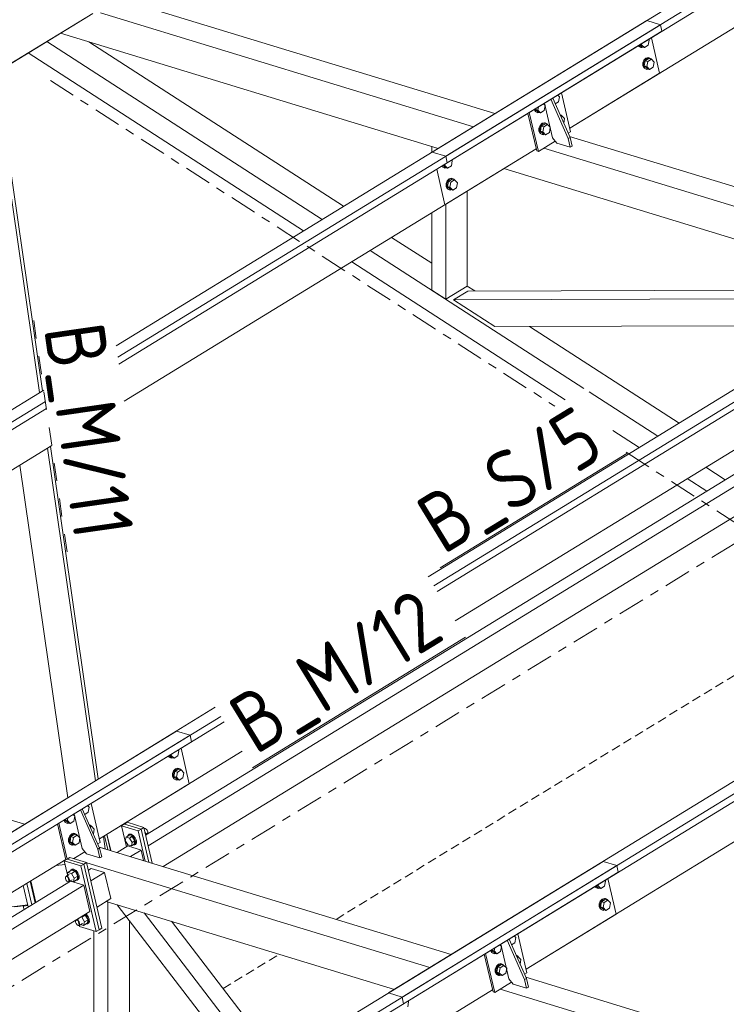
# Model space of a CAD drawing. Header units: millimetres. Extents: x 581 to 1768, y 561 to 1400.
# Tile 79 of 91: x 1249 to 1296, y 1262 to 1328. Entities that reach past the tile are written whole.
import ezdxf

# ---------------------------------------------------------------- set-up
doc = ezdxf.new("R2010")
doc.units = ezdxf.units.MM
doc.header["$LTSCALE"] = 0.6
for name, pattern in [('VERDECKT2', [1.5, 1, -0.5]), ('XKITLINE00', [0]), ('XKITLINE02', [4, 2, -2]), ('XKITLINE03', [6, 3, -1, 1, -1])]:
    doc.linetypes.add(name, pattern=pattern)
for name, color, linetype, lineweight in [('Bolt', 7, 'Continuous', 0), ('Part', 2, 'Continuous', 0), ('PartMark', 3, 'Continuous', 0), ('S-GRID', 1, 'Continuous', 0)]:
    doc.layers.add(name, color=color, linetype=linetype, lineweight=lineweight)
doc.styles.add('ISOCPEUR', font='ISOCPEUR.TTF')

msp = doc.modelspace()

# ---------------------------------------------------------------- linework, layer by layer
at = {"layer": 'Bolt', "color": 3, "linetype": 'XKITLINE00', "lineweight": 0}
for p, q in [((1289.909, 1325.813), (1289.936, 1325.76)), ((1289.936, 1325.76), (1290.071, 1325.696)), ((1289.992, 1325.743), (1289.944, 1325.835)), ((1290.127, 1325.679), (1289.992, 1325.743)), ((1290, 1325.869), (1290.137, 1325.732)), ((1290.037, 1325.892), (1290.118, 1325.867)), ((1290.118, 1325.867), (1290.134, 1325.951)), ((1290.303, 1325.681), (1290.118, 1325.867)), ((1290.137, 1325.732), (1290.303, 1325.681)), ((1290.551, 1325.833), (1290.303, 1325.681)), ((1290.614, 1326.171), (1290.551, 1325.833)), ((1290.614, 1326.171), (1290.568, 1326.217)), ((1290.071, 1325.696), (1290.127, 1325.679)), ((1290.224, 1325.705), (1290.127, 1325.679)), ((1290.27, 1324.844), (1290.195, 1324.652)), ((1290.195, 1324.652), (1290.197, 1324.453)), ((1290.197, 1324.453), (1290.277, 1324.302)), ((1290.251, 1324.635), (1290.326, 1324.827)), ((1290.253, 1324.436), (1290.251, 1324.635)), ((1290.332, 1324.285), (1290.253, 1324.436)), ((1290.402, 1324.979), (1290.27, 1324.844)), ((1290.354, 1324.798), (1290.291, 1324.46)), ((1290.291, 1324.46), (1290.477, 1324.273)), ((1290.291, 1324.46), (1290.458, 1324.409)), ((1290.326, 1324.827), (1290.458, 1324.962)), ((1290.602, 1324.95), (1290.354, 1324.798)), ((1290.354, 1324.798), (1290.521, 1324.747)), ((1290.556, 1325.02), (1290.402, 1324.979)), ((1290.458, 1324.962), (1290.612, 1325.003)), ((1290.458, 1324.409), (1290.521, 1324.747)), ((1290.644, 1324.222), (1290.458, 1324.409)), ((1290.521, 1324.747), (1290.769, 1324.899)), ((1290.556, 1325.02), (1290.612, 1325.003)), ((1290.602, 1324.95), (1290.769, 1324.899)), ((1290.612, 1325.003), (1290.747, 1324.939)), ((1290.747, 1324.939), (1290.767, 1324.9)), ((1290.769, 1324.899), (1290.954, 1324.713)), ((1290.954, 1324.713), (1290.892, 1324.374)), ((1290.277, 1324.302), (1290.411, 1324.238)), ((1290.467, 1324.221), (1290.332, 1324.285)), ((1290.411, 1324.238), (1290.467, 1324.221)), ((1290.564, 1324.247), (1290.467, 1324.221)), ((1290.477, 1324.273), (1290.644, 1324.222)), ((1290.892, 1324.374), (1290.644, 1324.222)), ((1284.638, 1322.402), (1284.527, 1322.514)), ((1283.683, 1321.816), (1283.572, 1321.928)), ((1283.683, 1321.816), (1283.62, 1321.478)), ((1284.575, 1322.063), (1284.348, 1321.924)), ((1284.638, 1322.402), (1284.575, 1322.063)), ((1282.935, 1321.538), (1283.005, 1321.405)), ((1282.981, 1321.54), (1282.981, 1321.566)), ((1283.061, 1321.388), (1282.981, 1321.54)), ((1283.005, 1321.405), (1283.14, 1321.341)), ((1283.025, 1321.593), (1283.02, 1321.563)), ((1283.02, 1321.563), (1283.205, 1321.377)), ((1283.02, 1321.563), (1283.187, 1321.512)), ((1283.195, 1321.324), (1283.061, 1321.388)), ((1283.14, 1321.341), (1283.195, 1321.324)), ((1283.187, 1321.512), (1283.224, 1321.715)), ((1283.372, 1321.326), (1283.187, 1321.512)), ((1283.292, 1321.35), (1283.195, 1321.324)), ((1283.205, 1321.377), (1283.372, 1321.326)), ((1283.62, 1321.478), (1283.372, 1321.326)), ((1284.657, 1321.223), (1284.77, 1321.17)), ((1284.683, 1321.163), (1284.793, 1321.13)), ((1284.718, 1321.084), (1284.793, 1321.13)), ((1284.77, 1321.17), (1284.791, 1321.131)), ((1284.793, 1321.13), (1284.978, 1320.944)), ((1283.338, 1320.489), (1283.263, 1320.297)), ((1283.319, 1320.28), (1283.394, 1320.472)), ((1283.471, 1320.624), (1283.338, 1320.489)), ((1283.394, 1320.472), (1283.526, 1320.607)), ((1283.671, 1320.596), (1283.423, 1320.443)), ((1283.625, 1320.665), (1283.471, 1320.624)), ((1283.526, 1320.607), (1283.681, 1320.648)), ((1283.589, 1320.392), (1283.838, 1320.545)), ((1283.625, 1320.665), (1283.681, 1320.648)), ((1283.671, 1320.596), (1283.838, 1320.545)), ((1283.681, 1320.648), (1283.815, 1320.584)), ((1283.815, 1320.584), (1283.836, 1320.545)), ((1283.838, 1320.545), (1284.023, 1320.358)), ((1284.919, 1320.629), (1284.978, 1320.944)), ((1283.263, 1320.297), (1283.266, 1320.098)), ((1283.266, 1320.098), (1283.345, 1319.947)), ((1283.321, 1320.081), (1283.319, 1320.28)), ((1283.401, 1319.93), (1283.321, 1320.081)), ((1283.345, 1319.947), (1283.48, 1319.883)), ((1283.423, 1320.443), (1283.36, 1320.105)), ((1283.36, 1320.105), (1283.545, 1319.918)), ((1283.36, 1320.105), (1283.527, 1320.054)), ((1283.535, 1319.866), (1283.401, 1319.93)), ((1283.423, 1320.443), (1283.589, 1320.392)), ((1283.48, 1319.883), (1283.535, 1319.866)), ((1283.527, 1320.054), (1283.589, 1320.392)), ((1283.712, 1319.867), (1283.527, 1320.054)), ((1283.632, 1319.892), (1283.535, 1319.866)), ((1283.545, 1319.918), (1283.712, 1319.867)), ((1283.96, 1320.02), (1283.712, 1319.867)), ((1284.023, 1320.358), (1283.96, 1320.02)), ((1276.905, 1317.841), (1276.986, 1317.816)), ((1276.986, 1317.816), (1277.001, 1317.9)), ((1277.482, 1318.12), (1277.419, 1317.782)), ((1277.482, 1318.12), (1277.436, 1318.167)), ((1276.776, 1317.762), (1276.804, 1317.709)), ((1276.804, 1317.709), (1276.939, 1317.645)), ((1276.86, 1317.692), (1276.812, 1317.784)), ((1276.995, 1317.628), (1276.86, 1317.692)), ((1276.868, 1317.818), (1277.004, 1317.681)), ((1276.939, 1317.645), (1276.995, 1317.628)), ((1277.171, 1317.63), (1276.986, 1317.816)), ((1277.092, 1317.654), (1276.995, 1317.628)), ((1277.004, 1317.681), (1277.171, 1317.63)), ((1277.419, 1317.782), (1277.171, 1317.63)), ((1277.138, 1316.793), (1277.063, 1316.601)), ((1277.063, 1316.601), (1277.065, 1316.402)), ((1277.118, 1316.584), (1277.193, 1316.776)), ((1277.121, 1316.385), (1277.118, 1316.584)), ((1277.27, 1316.928), (1277.138, 1316.793)), ((1277.222, 1316.747), (1277.159, 1316.409)), ((1277.193, 1316.776), (1277.326, 1316.911)), ((1277.47, 1316.9), (1277.222, 1316.747)), ((1277.222, 1316.747), (1277.389, 1316.696)), ((1277.424, 1316.969), (1277.27, 1316.928)), ((1277.326, 1316.911), (1277.48, 1316.952)), ((1277.326, 1316.358), (1277.389, 1316.696)), ((1277.389, 1316.696), (1277.637, 1316.849)), ((1277.424, 1316.969), (1277.48, 1316.952)), ((1277.47, 1316.9), (1277.637, 1316.849)), ((1277.48, 1316.952), (1277.615, 1316.888)), ((1277.615, 1316.888), (1277.635, 1316.849)), ((1277.637, 1316.849), (1277.822, 1316.662)), ((1277.822, 1316.662), (1277.759, 1316.324)), ((1277.065, 1316.402), (1277.144, 1316.251)), ((1277.2, 1316.234), (1277.121, 1316.385)), ((1277.144, 1316.251), (1277.279, 1316.187)), ((1277.159, 1316.409), (1277.345, 1316.222)), ((1277.159, 1316.409), (1277.326, 1316.358)), ((1277.335, 1316.17), (1277.2, 1316.234)), ((1277.279, 1316.187), (1277.335, 1316.17)), ((1277.511, 1316.171), (1277.326, 1316.358)), ((1277.432, 1316.196), (1277.335, 1316.17)), ((1277.345, 1316.222), (1277.511, 1316.171)), ((1277.759, 1316.324), (1277.511, 1316.171)), ((1258.608, 1278.307), (1258.56, 1278.398)), ((1258.616, 1278.433), (1258.753, 1278.295)), ((1258.653, 1278.455), (1258.734, 1278.431)), ((1258.734, 1278.431), (1258.75, 1278.515)), ((1258.92, 1278.244), (1258.734, 1278.431)), ((1259.231, 1278.735), (1259.168, 1278.396)), ((1259.231, 1278.735), (1259.185, 1278.781)), ((1258.525, 1278.377), (1258.553, 1278.324)), ((1258.553, 1278.324), (1258.688, 1278.26)), ((1258.743, 1278.243), (1258.608, 1278.307)), ((1258.688, 1278.26), (1258.743, 1278.243)), ((1258.84, 1278.269), (1258.743, 1278.243)), ((1258.753, 1278.295), (1258.92, 1278.244)), ((1259.168, 1278.396), (1258.92, 1278.244)), ((1258.886, 1277.408), (1258.811, 1277.215)), ((1258.811, 1277.215), (1258.814, 1277.017)), ((1258.867, 1277.198), (1258.942, 1277.391)), ((1258.869, 1277), (1258.867, 1277.198)), ((1259.019, 1277.542), (1258.886, 1277.408)), ((1258.971, 1277.362), (1258.908, 1277.023)), ((1258.942, 1277.391), (1259.074, 1277.525)), ((1259.219, 1277.514), (1258.971, 1277.362)), ((1258.971, 1277.362), (1259.137, 1277.311)), ((1259.173, 1277.583), (1259.019, 1277.542)), ((1259.074, 1277.525), (1259.228, 1277.566)), ((1259.075, 1276.972), (1259.137, 1277.311)), ((1259.137, 1277.311), (1259.386, 1277.463)), ((1259.173, 1277.583), (1259.228, 1277.566)), ((1259.219, 1277.514), (1259.386, 1277.463)), ((1259.228, 1277.566), (1259.363, 1277.503)), ((1259.363, 1277.503), (1259.384, 1277.464)), ((1259.386, 1277.463), (1259.571, 1277.277)), ((1259.571, 1277.277), (1259.508, 1276.938)), ((1258.814, 1277.017), (1258.893, 1276.865)), ((1258.949, 1276.848), (1258.869, 1277)), ((1258.893, 1276.865), (1259.028, 1276.801)), ((1258.908, 1277.023), (1259.093, 1276.837)), ((1258.908, 1277.023), (1259.075, 1276.972)), ((1259.083, 1276.784), (1258.949, 1276.848)), ((1259.028, 1276.801), (1259.083, 1276.784)), ((1259.26, 1276.786), (1259.075, 1276.972)), ((1259.18, 1276.81), (1259.083, 1276.784)), ((1259.093, 1276.837), (1259.26, 1276.786)), ((1259.508, 1276.938), (1259.26, 1276.786)), ((1252.299, 1274.383), (1252.189, 1274.493)), ((1253.191, 1274.63), (1252.963, 1274.49)), ((1253.254, 1274.968), (1253.144, 1275.078)), ((1253.254, 1274.968), (1253.191, 1274.63)), ((1251.552, 1274.102), (1251.621, 1273.971)), ((1251.597, 1274.106), (1251.597, 1274.129)), ((1251.676, 1273.954), (1251.597, 1274.106)), ((1251.621, 1273.971), (1251.755, 1273.907)), ((1251.641, 1274.156), (1251.636, 1274.129)), ((1251.636, 1274.129), (1251.821, 1273.943)), ((1251.636, 1274.129), (1251.802, 1274.078)), ((1251.811, 1273.89), (1251.676, 1273.954)), ((1251.755, 1273.907), (1251.811, 1273.89)), ((1251.802, 1274.078), (1251.839, 1274.278)), ((1251.988, 1273.892), (1251.802, 1274.078)), ((1251.908, 1273.916), (1251.811, 1273.89)), ((1251.821, 1273.943), (1251.988, 1273.892)), ((1252.236, 1274.044), (1251.988, 1273.892)), ((1252.299, 1274.383), (1252.236, 1274.044)), ((1252.086, 1273.19), (1251.954, 1273.055)), ((1252.01, 1273.038), (1252.142, 1273.173)), ((1252.287, 1273.162), (1252.038, 1273.01)), ((1252.241, 1273.231), (1252.086, 1273.19)), ((1252.142, 1273.173), (1252.296, 1273.214)), ((1252.241, 1273.231), (1252.296, 1273.214)), ((1252.287, 1273.162), (1252.453, 1273.111)), ((1252.296, 1273.214), (1252.431, 1273.15)), ((1252.431, 1273.15), (1252.451, 1273.111)), ((1253.272, 1273.79), (1253.386, 1273.736)), ((1253.299, 1273.73), (1253.408, 1273.696)), ((1253.334, 1273.65), (1253.408, 1273.696)), ((1253.386, 1273.736), (1253.406, 1273.697)), ((1253.408, 1273.696), (1253.594, 1273.51)), ((1253.535, 1273.194), (1253.594, 1273.51)), ((1255.872, 1273.138), (1255.932, 1273.175)), ((1255.872, 1273.138), (1255.995, 1273.144)), ((1256.054, 1273.181), (1255.932, 1273.175)), ((1255.995, 1273.144), (1256.139, 1273.056)), ((1256.199, 1273.093), (1256.054, 1273.181)), ((1256.922, 1273.547), (1256.929, 1273.552)), ((1256.991, 1273.555), (1256.929, 1273.552)), ((1257.06, 1273.173), (1256.976, 1273.316)), ((1257.063, 1273.511), (1256.991, 1273.555)), ((1257.016, 1273.146), (1257.06, 1273.173)), ((1257.035, 1273.065), (1257.06, 1273.173)), ((1257.058, 1273.161), (1257.133, 1273.208)), ((1257.127, 1273.432), (1257.063, 1273.511)), ((1257.165, 1273.339), (1257.127, 1273.432)), ((1257.133, 1273.208), (1257.167, 1273.257)), ((1257.167, 1273.257), (1257.165, 1273.339)), ((1251.954, 1273.055), (1251.879, 1272.863)), ((1251.879, 1272.863), (1251.882, 1272.664)), ((1251.882, 1272.664), (1251.961, 1272.513)), ((1251.935, 1272.846), (1252.01, 1273.038)), ((1251.937, 1272.647), (1251.935, 1272.846)), ((1252.016, 1272.496), (1251.937, 1272.647)), ((1251.961, 1272.513), (1252.096, 1272.449)), ((1252.038, 1273.01), (1251.976, 1272.671)), ((1251.976, 1272.671), (1252.161, 1272.485)), ((1251.976, 1272.671), (1252.142, 1272.62)), ((1252.151, 1272.432), (1252.016, 1272.496)), ((1252.038, 1273.01), (1252.205, 1272.959)), ((1252.142, 1272.62), (1252.205, 1272.959)), ((1252.328, 1272.434), (1252.142, 1272.62)), ((1252.161, 1272.485), (1252.328, 1272.434)), ((1252.205, 1272.959), (1252.453, 1273.111)), ((1252.576, 1272.586), (1252.328, 1272.434)), ((1252.453, 1273.111), (1252.639, 1272.924)), ((1252.639, 1272.924), (1252.576, 1272.586)), ((1255.666, 1272.755), (1255.72, 1272.982)), ((1255.843, 1272.457), (1255.666, 1272.755)), ((1255.9, 1273.092), (1255.72, 1272.982)), ((1255.72, 1272.982), (1255.952, 1272.911)), ((1255.804, 1273.04), (1255.872, 1273.138)), ((1255.805, 1273.034), (1255.804, 1273.04)), ((1256.131, 1273.021), (1255.9, 1273.092)), ((1256.131, 1273.021), (1255.952, 1272.911)), ((1255.952, 1272.911), (1256.128, 1272.614)), ((1256.128, 1272.614), (1256.074, 1272.387)), ((1256.253, 1272.496), (1256.074, 1272.387)), ((1256.307, 1272.723), (1256.128, 1272.614)), ((1256.307, 1272.723), (1256.131, 1273.021)), ((1256.139, 1273.056), (1256.267, 1272.898)), ((1256.326, 1272.935), (1256.199, 1273.093)), ((1256.307, 1272.723), (1256.253, 1272.496)), ((1256.267, 1272.898), (1256.343, 1272.713)), ((1256.348, 1272.548), (1256.28, 1272.45)), ((1256.28, 1272.45), (1256.34, 1272.487)), ((1256.403, 1272.749), (1256.326, 1272.935)), ((1256.34, 1272.487), (1256.408, 1272.585)), ((1256.343, 1272.713), (1256.348, 1272.548)), ((1256.408, 1272.585), (1256.403, 1272.749)), ((1252.096, 1272.449), (1252.151, 1272.432)), ((1252.248, 1272.458), (1252.151, 1272.432)), ((1256.074, 1272.387), (1255.843, 1272.457)), ((1256.28, 1272.45), (1256.169, 1272.445)), ((1251.776, 1270.392), (1251.831, 1270.62)), ((1251.831, 1270.62), (1252.069, 1270.766)), ((1251.831, 1270.62), (1252.075, 1270.545)), ((1252.004, 1270.726), (1252.052, 1270.796)), ((1252.052, 1270.796), (1252.112, 1270.833)), ((1252.052, 1270.796), (1252.174, 1270.802)), ((1252.313, 1270.692), (1252.069, 1270.766)), ((1252.075, 1270.545), (1252.313, 1270.692)), ((1252.075, 1270.545), (1252.261, 1270.231)), ((1252.234, 1270.839), (1252.112, 1270.833)), ((1252.174, 1270.802), (1252.319, 1270.714)), ((1252.379, 1270.751), (1252.234, 1270.839)), ((1252.5, 1270.378), (1252.313, 1270.692)), ((1252.319, 1270.714), (1252.446, 1270.556)), ((1252.506, 1270.593), (1252.379, 1270.751)), ((1252.446, 1270.556), (1252.523, 1270.37)), ((1252.583, 1270.407), (1252.506, 1270.593)), ((1251.666, 1270.297), (1251.7, 1270.346)), ((1251.669, 1270.215), (1251.666, 1270.297)), ((1251.707, 1270.122), (1251.669, 1270.215)), ((1251.7, 1270.346), (1251.915, 1270.478)), ((1251.7, 1270.346), (1251.762, 1270.349)), ((1251.771, 1270.043), (1251.707, 1270.122)), ((1251.762, 1270.349), (1251.834, 1270.305)), ((1251.843, 1269.999), (1251.771, 1270.043)), ((1251.834, 1270.305), (1251.898, 1270.226)), ((1251.904, 1270.002), (1251.843, 1269.999)), ((1251.898, 1270.226), (1251.936, 1270.133)), ((1251.904, 1270.002), (1252.119, 1270.134)), ((1251.938, 1270.051), (1251.904, 1270.002)), ((1251.936, 1270.133), (1251.938, 1270.051)), ((1251.992, 1270.056), (1252.204, 1269.991)), ((1252.204, 1269.991), (1252.261, 1270.231)), ((1252.204, 1269.991), (1252.443, 1270.138)), ((1252.261, 1270.231), (1252.5, 1270.378)), ((1252.46, 1270.108), (1252.389, 1270.105)), ((1252.443, 1270.138), (1252.5, 1270.378)), ((1252.528, 1270.206), (1252.46, 1270.108)), ((1252.46, 1270.108), (1252.52, 1270.145)), ((1252.52, 1270.145), (1252.588, 1270.243)), ((1252.523, 1270.37), (1252.528, 1270.206)), ((1252.588, 1270.243), (1252.583, 1270.407)), ((1287.702, 1270.036), (1287.639, 1269.698)), ((1287.702, 1270.036), (1287.656, 1270.083)), ((1286.996, 1269.678), (1287.024, 1269.625)), ((1287.024, 1269.625), (1287.159, 1269.561)), ((1287.08, 1269.608), (1287.032, 1269.7)), ((1287.215, 1269.544), (1287.08, 1269.608)), ((1287.088, 1269.734), (1287.224, 1269.597)), ((1287.125, 1269.757), (1287.206, 1269.732)), ((1287.159, 1269.561), (1287.215, 1269.544)), ((1287.206, 1269.732), (1287.221, 1269.816)), ((1287.391, 1269.546), (1287.206, 1269.732)), ((1287.312, 1269.57), (1287.215, 1269.544)), ((1287.224, 1269.597), (1287.391, 1269.546)), ((1287.639, 1269.698), (1287.391, 1269.546)), ((1287.358, 1268.709), (1287.283, 1268.517)), ((1287.338, 1268.5), (1287.413, 1268.692)), ((1287.49, 1268.844), (1287.358, 1268.709)), ((1287.442, 1268.663), (1287.379, 1268.325)), ((1287.413, 1268.692), (1287.546, 1268.827)), ((1287.69, 1268.815), (1287.442, 1268.663)), ((1287.442, 1268.663), (1287.609, 1268.612)), ((1287.644, 1268.885), (1287.49, 1268.844)), ((1287.546, 1268.827), (1287.7, 1268.868)), ((1287.546, 1268.274), (1287.609, 1268.612)), ((1287.609, 1268.612), (1287.857, 1268.765)), ((1287.644, 1268.885), (1287.7, 1268.868)), ((1287.69, 1268.815), (1287.857, 1268.765)), ((1287.7, 1268.868), (1287.835, 1268.804)), ((1287.835, 1268.804), (1287.855, 1268.765)), ((1287.857, 1268.765), (1288.042, 1268.578)), ((1288.042, 1268.578), (1287.979, 1268.24)), ((1248.3, 1268.313), (1248.868, 1268.383)), ((1248.864, 1268.37), (1248.877, 1268.414)), ((1248.864, 1268.37), (1249.162, 1268.407)), ((1248.891, 1268.131), (1248.864, 1268.37)), ((1287.283, 1268.517), (1287.285, 1268.318)), ((1287.285, 1268.318), (1287.364, 1268.167)), ((1287.341, 1268.301), (1287.338, 1268.5)), ((1287.42, 1268.15), (1287.341, 1268.301)), ((1287.364, 1268.167), (1287.499, 1268.103)), ((1287.379, 1268.325), (1287.565, 1268.138)), ((1287.379, 1268.325), (1287.546, 1268.274)), ((1287.555, 1268.086), (1287.42, 1268.15)), ((1287.499, 1268.103), (1287.555, 1268.086)), ((1287.731, 1268.087), (1287.546, 1268.274)), ((1287.652, 1268.112), (1287.555, 1268.086)), ((1287.565, 1268.138), (1287.731, 1268.087)), ((1287.979, 1268.24), (1287.731, 1268.087)), ((1252.346, 1267.38), (1252.38, 1267.429)), ((1252.349, 1267.298), (1252.346, 1267.38)), ((1252.387, 1267.205), (1252.349, 1267.298)), ((1252.38, 1267.429), (1252.595, 1267.561)), ((1252.38, 1267.429), (1252.442, 1267.432)), ((1252.442, 1267.432), (1252.514, 1267.388)), ((1252.456, 1267.476), (1252.463, 1267.503)), ((1252.514, 1267.388), (1252.578, 1267.31)), ((1252.578, 1267.31), (1252.616, 1267.217)), ((1252.697, 1267.647), (1252.755, 1267.629)), ((1252.755, 1267.629), (1252.993, 1267.775)), ((1252.755, 1267.629), (1252.941, 1267.315)), ((1252.884, 1267.075), (1252.941, 1267.315)), ((1252.993, 1267.775), (1252.935, 1267.793)), ((1252.941, 1267.315), (1253.18, 1267.461)), ((1252.971, 1267.815), (1252.999, 1267.798)), ((1253.18, 1267.461), (1252.993, 1267.775)), ((1252.999, 1267.798), (1253.126, 1267.64)), ((1253.059, 1267.834), (1253.031, 1267.851)), ((1253.186, 1267.676), (1253.059, 1267.834)), ((1253.123, 1267.221), (1253.18, 1267.461)), ((1253.126, 1267.64), (1253.203, 1267.454)), ((1253.208, 1267.29), (1253.14, 1267.192)), ((1253.14, 1267.192), (1253.2, 1267.228)), ((1253.263, 1267.49), (1253.186, 1267.676)), ((1253.2, 1267.228), (1253.268, 1267.326)), ((1253.203, 1267.454), (1253.208, 1267.29)), ((1253.268, 1267.326), (1253.263, 1267.49)), ((1252.451, 1267.126), (1252.387, 1267.205)), ((1252.523, 1267.082), (1252.451, 1267.126)), ((1252.584, 1267.085), (1252.523, 1267.082)), ((1252.584, 1267.085), (1252.799, 1267.217)), ((1252.618, 1267.135), (1252.584, 1267.085)), ((1252.616, 1267.217), (1252.618, 1267.135)), ((1252.672, 1267.139), (1252.884, 1267.075)), ((1252.884, 1267.075), (1253.123, 1267.221)), ((1253.14, 1267.192), (1253.069, 1267.188)), ((1281.663, 1265.929), (1281.435, 1265.789)), ((1281.726, 1266.267), (1281.615, 1266.379)), ((1281.726, 1266.267), (1281.663, 1265.929)), ((1280.023, 1265.403), (1280.093, 1265.27)), ((1280.069, 1265.405), (1280.069, 1265.431)), ((1280.148, 1265.254), (1280.069, 1265.405)), ((1280.093, 1265.27), (1280.228, 1265.207)), ((1280.113, 1265.458), (1280.108, 1265.428)), ((1280.108, 1265.428), (1280.293, 1265.242)), ((1280.108, 1265.428), (1280.274, 1265.378)), ((1280.283, 1265.19), (1280.148, 1265.254)), ((1280.274, 1265.378), (1280.312, 1265.58)), ((1280.46, 1265.191), (1280.274, 1265.378)), ((1280.708, 1265.343), (1280.46, 1265.191)), ((1280.771, 1265.682), (1280.66, 1265.793)), ((1280.771, 1265.682), (1280.708, 1265.343)), ((1280.228, 1265.207), (1280.283, 1265.19)), ((1280.38, 1265.215), (1280.283, 1265.19)), ((1280.293, 1265.242), (1280.46, 1265.191)), ((1281.745, 1265.089), (1281.858, 1265.035)), ((1281.771, 1265.029), (1281.88, 1264.995)), ((1281.806, 1264.95), (1281.88, 1264.995)), ((1281.858, 1265.035), (1281.878, 1264.996)), ((1281.88, 1264.995), (1282.066, 1264.809)), ((1282.007, 1264.494), (1282.066, 1264.809)), ((1280.426, 1264.355), (1280.351, 1264.162)), ((1280.351, 1264.162), (1280.354, 1263.964)), ((1280.354, 1263.964), (1280.433, 1263.812)), ((1280.407, 1264.145), (1280.482, 1264.338)), ((1280.409, 1263.947), (1280.407, 1264.145)), ((1280.488, 1263.795), (1280.409, 1263.947)), ((1280.559, 1264.489), (1280.426, 1264.355)), ((1280.51, 1264.309), (1280.448, 1263.97)), ((1280.448, 1263.97), (1280.633, 1263.784)), ((1280.448, 1263.97), (1280.614, 1263.919)), ((1280.482, 1264.338), (1280.614, 1264.472)), ((1280.759, 1264.461), (1280.51, 1264.309)), ((1280.51, 1264.309), (1280.677, 1264.258)), ((1280.713, 1264.53), (1280.559, 1264.489)), ((1280.614, 1264.472), (1280.768, 1264.513)), ((1280.614, 1263.919), (1280.677, 1264.258)), ((1280.677, 1264.258), (1280.925, 1264.41)), ((1280.713, 1264.53), (1280.768, 1264.513)), ((1280.759, 1264.461), (1280.925, 1264.41)), ((1280.768, 1264.513), (1280.903, 1264.449)), ((1280.903, 1264.449), (1280.923, 1264.411)), ((1280.925, 1264.41), (1281.111, 1264.223)), ((1281.111, 1264.223), (1281.048, 1263.885)), ((1280.433, 1263.812), (1280.568, 1263.748)), ((1280.623, 1263.731), (1280.488, 1263.795)), ((1280.568, 1263.748), (1280.623, 1263.731)), ((1280.8, 1263.733), (1280.614, 1263.919)), ((1280.72, 1263.757), (1280.623, 1263.731)), ((1280.633, 1263.784), (1280.8, 1263.733)), ((1281.048, 1263.885), (1280.8, 1263.733)), ((1274.57, 1261.986), (1274.507, 1261.647)), ((1274.57, 1261.986), (1274.524, 1262.032))]:
    msp.add_line(p, q, dxfattribs=at)
at = {"layer": 'Part', "color": 2, "linetype": 'XKITLINE00', "lineweight": 0}
for p, q in [((1276.132, 1318.705), (1351.177, 1364.711)), ((1277.044, 1318.426), (1352.089, 1364.433)), ((1277.146, 1317.989), (1352.631, 1364.265)), ((1285.321, 1320.297), (1342.773, 1355.518)), ((1255.723, 1328.789), (1280.323, 1321.274)), ((1193.658, 1291.277), (1253.498, 1327.962)), ((1247.409, 1324.229), (1253.498, 1327.962)), ((1253.999, 1328), (1278.89, 1320.396)), ((1255.049, 1305.779), (1290.458, 1327.487)), ((1255.16, 1305.01), (1291.37, 1327.209)), ((1291.37, 1327.209), (1290.458, 1327.487)), ((1291.472, 1326.771), (1291.37, 1327.209)), ((1251.347, 1326.643), (1276.531, 1318.949)), ((1255.226, 1304.55), (1291.472, 1326.771)), ((1250.421, 1326.076), (1268.795, 1314.207)), ((1253.222, 1326.07), (1270.227, 1315.085)), ((1291.319, 1323.974), (1290.767, 1326.339)), ((1249.187, 1325.319), (1267.56, 1313.45)), ((1249.938, 1302.646), (1246.874, 1323.901)), ((1250.129, 1302.763), (1247.065, 1324.018)), ((1285.321, 1320.297), (1291.319, 1323.974)), ((1285.376, 1320.061), (1284.769, 1322.662)), ((1284.174, 1319.658), (1283.635, 1321.967)), ((1284.062, 1322.228), (1285.218, 1319.609)), ((1284.181, 1322.302), (1285.337, 1319.683)), ((1283.116, 1318.778), (1282.53, 1321.289)), ((1283.227, 1318.744), (1282.62, 1321.345)), ((1285.214, 1319.962), (1285.376, 1320.061)), ((1283.227, 1318.744), (1284.354, 1319.435)), ((1284.464, 1319.298), (1284.174, 1319.658)), ((1285.354, 1319.026), (1284.464, 1319.298)), ((1285.218, 1319.609), (1285.337, 1319.683)), ((1285.218, 1319.609), (1285.354, 1319.026)), ((1285.307, 1319.751), (1311.018, 1311.896)), ((1285.337, 1319.683), (1285.473, 1319.099)), ((1255.584, 1302.066), (1283.082, 1318.924)), ((1276.113, 1319.077), (1276.531, 1318.949)), ((1276.113, 1318.693), (1276.113, 1319.077)), ((1276.132, 1318.705), (1277.044, 1318.426)), ((1276.993, 1315.191), (1283.082, 1318.924)), ((1283.116, 1318.778), (1283.227, 1318.744)), ((1283.583, 1318.962), (1309.586, 1311.018)), ((1285.354, 1319.026), (1285.473, 1319.099)), ((1275.88, 1290.354), (1321.154, 1318.109)), ((1277.044, 1318.426), (1277.146, 1317.989)), ((1276.254, 1289.745), (1322.066, 1317.831)), ((1276.441, 1317.557), (1276.993, 1315.191)), ((1276.476, 1289.382), (1322.168, 1317.393)), ((1280.931, 1317.605), (1307.227, 1309.571)), ((1278.476, 1309.756), (1278.476, 1316.101)), ((1277.044, 1315.222), (1277.044, 1308.878)), ((1276.113, 1309.479), (1276.113, 1314.652)), ((1273.437, 1313.011), (1276.113, 1311.282)), ((1272.005, 1312.133), (1286.252, 1302.929)), ((1270.77, 1311.376), (1285.017, 1302.172)), ((1273.22, 1262.57), (1349.625, 1309.411)), ((1276.113, 1309.479), (1277.044, 1308.878)), ((1277.044, 1308.878), (1278.476, 1309.756)), ((1278.514, 1309.431), (1277.559, 1308.845)), ((1277.681, 1287.417), (1313.777, 1309.546)), ((1278.476, 1309.756), (1278.977, 1309.432)), ((1278.514, 1309.431), (1307.164, 1309.533)), ((1274.132, 1262.291), (1350.537, 1309.132)), ((1274.234, 1261.854), (1350.639, 1308.695)), ((1277.559, 1308.845), (1306.209, 1308.947)), ((1277.559, 1308.845), (1280.329, 1307.056)), ((1314.086, 1308.099), (1257.023, 1273.116)), ((1314.976, 1307.828), (1257.189, 1272.401)), ((1280.329, 1307.056), (1303.257, 1307.138)), ((1282.643, 1307.064), (1292.622, 1300.618)), ((1258.186, 1271.012), (1315.384, 1306.078)), ((1214.053, 1280.646), (1250.221, 1302.82)), ((1286.606, 1302.7), (1291.189, 1299.739)), ((1214.964, 1280.368), (1250.332, 1302.051)), ((1215.067, 1279.931), (1250.399, 1301.591)), ((1282.409, 1264.162), (1342.249, 1300.847)), ((1288.184, 1300.127), (1289.955, 1298.983)), ((1223.241, 1282.238), (1250.757, 1299.107)), ((1253.672, 1276.739), (1250.473, 1298.933)), ((1253.863, 1276.856), (1250.664, 1299.05)), ((1251.821, 1275.604), (1248.622, 1297.798)), ((1294.399, 1297.666), (1295.698, 1296.827)), ((1293.165, 1296.909), (1294.464, 1296.07)), ((1223.228, 1281.693), (1248.939, 1273.838)), ((1244.748, 1271.268), (1261.669, 1281.642)), ((1245.66, 1270.99), (1262.043, 1281.033)), ((1245.762, 1270.552), (1262.266, 1280.67)), ((1213.801, 1252.296), (1259.074, 1280.051)), ((1214.174, 1251.687), (1259.986, 1279.773)), ((1259.986, 1279.773), (1259.074, 1280.051)), ((1260.088, 1279.335), (1259.986, 1279.773)), ((1214.397, 1251.324), (1260.088, 1279.335)), ((1253.937, 1272.86), (1263.47, 1278.705)), ((1259.935, 1276.537), (1259.384, 1278.903)), ((1253.937, 1272.86), (1259.935, 1276.537)), ((1253.992, 1272.625), (1253.386, 1275.226)), ((1252.79, 1272.221), (1252.251, 1274.531)), ((1252.678, 1274.792), (1253.834, 1272.173)), ((1252.797, 1274.865), (1253.953, 1272.247)), ((1251.705, 1271.458), (1251.146, 1273.853)), ((1251.795, 1271.514), (1251.237, 1273.909)), ((1255.601, 1273.847), (1255.41, 1273.73)), ((1255.601, 1273.847), (1255.792, 1273.964)), ((1255.601, 1273.847), (1256.713, 1273.507)), ((1255.601, 1273.847), (1256.713, 1273.507)), ((1255.792, 1273.964), (1256.904, 1273.624)), ((1254.672, 1272.086), (1254.422, 1273.158)), ((1254.683, 1272.083), (1254.431, 1273.163)), ((1254.683, 1272.083), (1254.431, 1273.163)), ((1254.694, 1272.079), (1254.44, 1273.169)), ((1255.41, 1273.73), (1256.522, 1273.39)), ((1255.41, 1273.73), (1255.737, 1272.328)), ((1256.522, 1273.39), (1256.713, 1273.507)), ((1256.991, 1271.377), (1256.522, 1273.39)), ((1256.713, 1273.507), (1256.904, 1273.624)), ((1256.713, 1273.507), (1257.226, 1271.306)), ((1257.226, 1271.306), (1256.713, 1273.507)), ((1256.904, 1273.624), (1257.461, 1271.234)), ((1253.83, 1272.526), (1253.992, 1272.625)), ((1254.207, 1273.026), (1254.327, 1272.191)), ((1254.488, 1272.142), (1254.272, 1273.066)), ((1252.228, 1271.544), (1252.97, 1271.998)), ((1253.08, 1271.862), (1252.79, 1272.221)), ((1253.97, 1271.59), (1253.08, 1271.862)), ((1253.834, 1272.173), (1253.953, 1272.247)), ((1253.834, 1272.173), (1253.97, 1271.59)), ((1253.923, 1272.315), (1277.41, 1265.139)), ((1254.327, 1272.191), (1253.923, 1272.315)), ((1253.953, 1272.247), (1254.09, 1271.663)), ((1255.827, 1272.383), (1255.119, 1271.949)), ((1256.717, 1272.111), (1255.827, 1272.383)), ((1256.717, 1272.111), (1256.009, 1271.677)), ((1256.88, 1271.411), (1256.717, 1272.111)), ((1211.14, 1224.512), (1287.546, 1271.353)), ((1215.602, 1249.358), (1251.698, 1271.487)), ((1245.609, 1267.755), (1251.698, 1271.487)), ((1251.781, 1271.505), (1251.59, 1271.388)), ((1251.59, 1271.388), (1252.702, 1271.048)), ((1251.916, 1269.986), (1251.59, 1271.388)), ((1251.972, 1271.622), (1251.781, 1271.505)), ((1252.893, 1271.165), (1251.781, 1271.505)), ((1251.781, 1271.505), (1252.893, 1271.165)), ((1253.084, 1271.282), (1251.972, 1271.622)), ((1252.893, 1271.165), (1253.084, 1271.282)), ((1253.084, 1271.282), (1254.104, 1266.907)), ((1253.091, 1271.253), (1275.978, 1264.261)), ((1253.97, 1271.59), (1254.09, 1271.663)), ((1288.458, 1271.074), (1287.546, 1271.353)), ((1212.052, 1224.233), (1288.458, 1271.074)), ((1212.154, 1223.796), (1288.56, 1270.637)), ((1251.037, 1271.083), (1251.643, 1271.158)), ((1252.893, 1271.165), (1252.702, 1271.048)), ((1252.702, 1271.048), (1253.722, 1266.673)), ((1253.913, 1266.79), (1252.893, 1271.165)), ((1253.913, 1266.79), (1252.893, 1271.165)), ((1253.392, 1270.89), (1253.202, 1270.774)), ((1254.281, 1270.618), (1253.369, 1270.059)), ((1254.281, 1270.618), (1253.392, 1270.89)), ((1254.689, 1268.868), (1254.281, 1270.618)), ((1288.56, 1270.637), (1288.458, 1271.074)), ((1252.007, 1270.041), (1194.943, 1235.058)), ((1249.418, 1268.454), (1249.084, 1269.885)), ((1249.418, 1268.454), (1249.084, 1269.885)), ((1249.651, 1268.597), (1249.317, 1270.028)), ((1249.686, 1268.618), (1249.352, 1270.049)), ((1252.897, 1269.769), (1252.007, 1270.041)), ((1288.407, 1267.839), (1287.855, 1270.205)), ((1252.897, 1269.769), (1195.11, 1234.343)), ((1249.185, 1268.311), (1248.851, 1269.742)), ((1253.305, 1268.019), (1252.897, 1269.769)), ((1253.777, 1268.309), (1254.689, 1268.868)), ((1254.395, 1268.688), (1273.619, 1262.814)), ((1254.395, 1268.688), (1254.506, 1268.654)), ((1254.506, 1253.484), (1254.506, 1268.654)), ((1196.107, 1232.954), (1253.305, 1268.019)), ((1246.128, 1268.073), (1249.153, 1268.448)), ((1263.971, 1256.9), (1255.122, 1268.465)), ((1264.912, 1257.477), (1256.927, 1267.914)), ((1252.61, 1267.013), (1252.491, 1267.521)), ((1255.938, 1251.975), (1255.938, 1267.399)), ((1265.867, 1258.062), (1258.758, 1267.355)), ((1282.409, 1264.162), (1288.407, 1267.839)), ((1252.61, 1267.013), (1253.722, 1266.673)), ((1253.575, 1255.002), (1253.575, 1266.718)), ((1253.722, 1266.673), (1253.913, 1266.79)), ((1254.104, 1266.907), (1253.913, 1266.79)), ((1281.149, 1266.094), (1282.306, 1263.475)), ((1281.269, 1266.167), (1282.425, 1263.548)), ((1282.464, 1263.926), (1281.857, 1266.527)), ((1281.261, 1263.523), (1280.723, 1265.832)), ((1280.203, 1262.643), (1279.618, 1265.155)), ((1280.315, 1262.609), (1279.708, 1265.21)), ((1280.315, 1262.609), (1281.442, 1263.3)), ((1281.552, 1263.163), (1281.261, 1263.523)), ((1282.302, 1263.827), (1282.464, 1263.926)), ((1282.306, 1263.475), (1282.425, 1263.548)), ((1282.306, 1263.475), (1282.442, 1262.891)), ((1282.395, 1263.616), (1306.994, 1256.101)), ((1282.425, 1263.548), (1282.561, 1262.965)), ((1220.329, 1226.104), (1280.169, 1262.789)), ((1274.081, 1259.056), (1280.169, 1262.789)), ((1280.203, 1262.643), (1280.315, 1262.609)), ((1280.67, 1262.827), (1305.561, 1255.222)), ((1282.442, 1262.891), (1281.552, 1263.163)), ((1282.442, 1262.891), (1282.561, 1262.965)), ((1273.22, 1262.57), (1274.132, 1262.291)), ((1274.132, 1262.291), (1274.234, 1261.854))]:
    msp.add_line(p, q, dxfattribs=at)
at = {"layer": 'Part', "color": 4, "linetype": 'VERDECKT2', "lineweight": 0}
for p, q in [((1269.729, 1267.486), (1302.035, 1287.292)), ((1262.192, 1262.866), (1265.937, 1265.161))]:
    msp.add_line(p, q, dxfattribs=at)
at = {"layer": 'PartMark', "color": 1, "linetype": 'XKITLINE02', "lineweight": 0}
msp.add_line((1249.554, 1307.451), (1251.834, 1291.633), dxfattribs=at)
at = {"layer": 'PartMark', "color": 1, "linetype": 'XKITLINE00', "lineweight": 0}
for p, q in [((1276.673, 1290.957), (1289.125, 1298.591)), ((1264.147, 1277.601), (1278.358, 1286.313))]:
    msp.add_line(p, q, dxfattribs=at)
at = {"layer": 'S-GRID', "color": 1, "linetype": 'XKITLINE03', "lineweight": 0}
for p, q in [((1156.68, 1206.966), (1353.724, 1327.766)), ((1250.667, 1323.483), (1284.318, 1301.744)), ((1289.077, 1298.669), (1305.09, 1288.325))]:
    msp.add_line(p, q, dxfattribs=at)

# ---------------------------------------------------------------- texts
at = {"layer": 'PartMark', "color": 1, "style": 'ISOCPEUR', "width": 0.85}
for s, rotation, p in [('B_M/11', -81.80118, (1250.233, 1306.943)), ('B_S/5', 31.51268, (1276.871, 1291.782)), ('B_M/12', 31.51268, (1264.345, 1278.426))]:
    msp.add_text(s, height=4, rotation=rotation, dxfattribs=at).set_placement(p)

doc.saveas('drawing.dxf')
